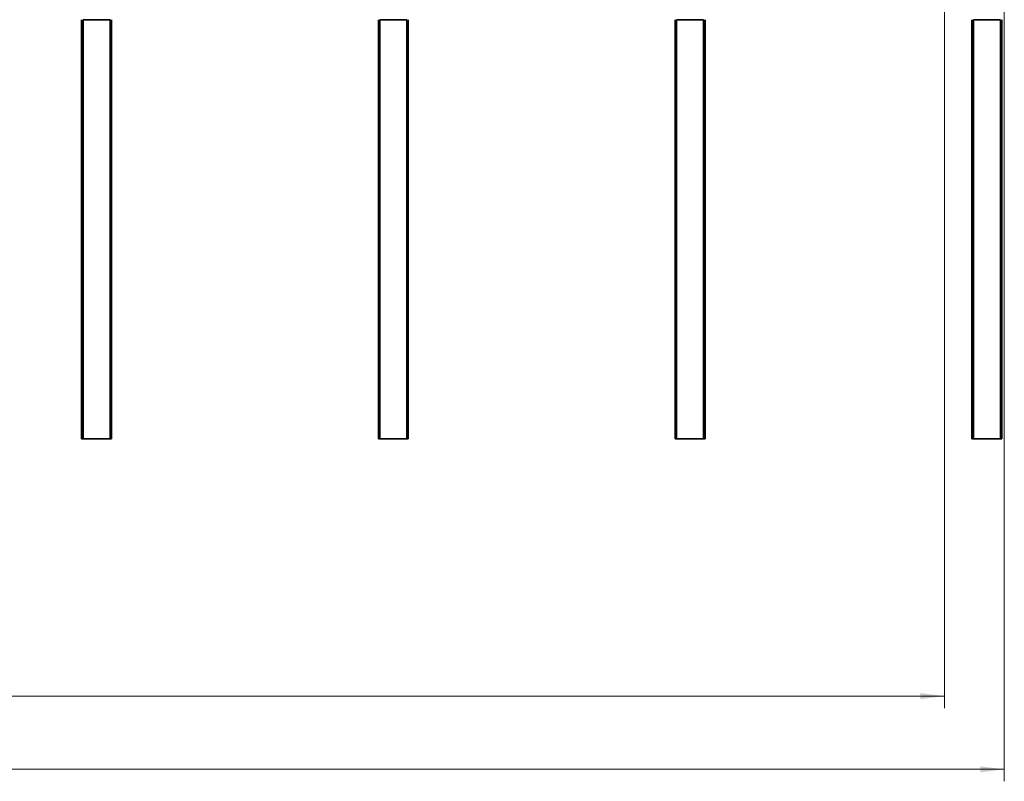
# Model space of a CAD drawing. Header units: millimetres. Extents: x 2945 to 26725, y -1082 to 16127.
# Tile 119 of 151: x 13558 to 16845, y 9605 to 12148. Entities that reach past the tile are written whole.
import ezdxf

# ---------------------------------------------------------------- set-up
doc = ezdxf.new("R2010")
doc.units = ezdxf.units.MM
doc.layers.get('0').update_dxf_attribs({"lineweight": 35})
for name, color, linetype, lineweight in [('几何体', 7, 'Continuous', 35), ('尺寸线层', 3, 'Continuous', 18), ('注释', 2, 'Continuous', 18)]:
    doc.layers.add(name, color=color, linetype=linetype, lineweight=lineweight)
doc.styles.add('标准', font='txt', dxfattribs={"width": 0.667})
doc.dimstyles.new('GB_尺寸', dxfattribs={"dimtxt": 3.5, "dimasz": 4, "dimexe": 2, "dimexo": 0, "dimtad": 1, "dimdsep": 46, "dimtxsty": '标准', "dimblk": '_CAXARROW', "dimcen": 0, "dimdle": 8, "dimazin": 2, "dimtfac": 0.707107, "dimtdec": 3, "dimtmove": 2, "dimatfit": 3, "dimfxl": 0, "dimfrac": 2, "dimtolj": 1, "dimarcsym": 0})

# ---------------------------------------------------------------- blocks, each defined once
blk = doc.blocks.new('*X105')
at = {"layer": '注释', "linetype": 'Continuous'}
h = blk.add_hatch(color=0, dxfattribs=at)
edge = h.paths.add_edge_path(flags=0)
edge.add_arc((-2780, -1912), 10.2, 0, 360)
at = {"layer": '注释', "color": 0, "linetype": 'Continuous'}
blk.add_line((-2780, -1912), (0, 0), dxfattribs=at)
blk = doc.blocks.new('*X148')
at = {"layer": '尺寸线层', "linetype": 'Continuous'}
for points in [[(5045.3, 9889.1), (5125.3, 9899.1), (5125.3, 9879.1)], [(16645.3, 9889.1), (16565.3, 9899.1), (16565.3, 9879.1)]]:
    blk.add_hatch(color=0, dxfattribs=at).paths.add_polyline_path(points, flags=0)
at = {"layer": '尺寸线层', "color": 0, "linetype": 'Continuous'}
for p, q in [((5045.3, 12332.6), (5045.3, 9849.1)), ((16645.3, 12332.6), (16645.3, 9849.1)), ((5045.3, 9889.1), (16645.3, 9889.1))]:
    blk.add_line(p, q, dxfattribs=at)
at = {"layer": '尺寸线层', "color": 0, "insert": (10845.3, 9936.2), "char_height": 70, "width": 328.193, "attachment_point": 5, "line_spacing_factor": 1.15057, "style": '标准'}
blk.add_mtext('\\T1.1;11600', dxfattribs=at)
blk = doc.blocks.new('_CAXARROW')
blk.add_hatch(color=0).paths.add_polyline_path([(0, 0), (-1, 0.125), (-1, -0.125)], flags=0)
blk = doc.blocks.new('*X149')
at = {"layer": '尺寸线层', "linetype": 'Continuous'}
for points in [[(4845.3, 9644.6), (4925.3, 9654.6), (4925.3, 9634.6)], [(16845.3, 9644.6), (16765.3, 9654.6), (16765.3, 9634.6)]]:
    blk.add_hatch(color=0, dxfattribs=at).paths.add_polyline_path(points, flags=0)
at = {"layer": '尺寸线层', "color": 0, "linetype": 'Continuous'}
for p, q in [((4845.3, 12182.6), (4845.3, 9604.6)), ((16845.3, 12182.6), (16845.3, 9604.6)), ((4845.3, 9644.6), (16845.3, 9644.6))]:
    blk.add_line(p, q, dxfattribs=at)
at = {"layer": '尺寸线层', "color": 0, "insert": (10845.3, 9691.7), "char_height": 70, "width": 328.193, "attachment_point": 5, "line_spacing_factor": 1.15057, "style": '标准'}
blk.add_mtext('\\T1.1;12000', dxfattribs=at)

msp = doc.modelspace()

# ---------------------------------------------------------------- linework, layer by layer
at = {"layer": '几何体'}
for p, q in [((13764.254, 12147.598), (13764.254, 10747.598)), ((13769.254, 12147.598), (13769.254, 10747.598)), ((13769.254, 12147.598), (13859.254, 12147.598)), ((13859.254, 12147.598), (13859.254, 10747.598)), ((13864.254, 12147.598), (13864.254, 10747.598)), ((14755.254, 12147.598), (14755.254, 10747.598)), ((14760.254, 12147.598), (14760.254, 10747.598)), ((14760.254, 12147.598), (14850.254, 12147.598)), ((14850.254, 12147.598), (14850.254, 10747.598)), ((14855.254, 12147.598), (14855.254, 10747.598)), ((15746.254, 12147.598), (15746.254, 10747.598)), ((15751.254, 12147.598), (15751.254, 10747.598)), ((15751.254, 12147.598), (15841.254, 12147.598)), ((15841.254, 12147.598), (15841.254, 10747.598)), ((15846.254, 12147.598), (15846.254, 10747.598)), ((16737.254, 12147.598), (16737.254, 10747.598)), ((16742.254, 12147.598), (16742.254, 10747.598)), ((16742.254, 12147.598), (16832.254, 12147.598)), ((16832.254, 12147.598), (16832.254, 10747.598)), ((16837.254, 12147.598), (16837.254, 10747.598)), ((13764.254, 10747.598), (13769.254, 10747.598)), ((13769.254, 10747.598), (13859.254, 10747.598)), ((13859.254, 10747.598), (13864.254, 10747.598)), ((14755.254, 10747.598), (14760.254, 10747.598)), ((14760.254, 10747.598), (14850.254, 10747.598)), ((14850.254, 10747.598), (14855.254, 10747.598)), ((15746.254, 10747.598), (15751.254, 10747.598)), ((15751.254, 10747.598), (15841.254, 10747.598)), ((15841.254, 10747.598), (15846.254, 10747.598)), ((16737.254, 10747.598), (16742.254, 10747.598)), ((16742.254, 10747.598), (16832.254, 10747.598)), ((16832.254, 10747.598), (16837.254, 10747.598))]:
    msp.add_line(p, q, dxfattribs=at)

# ---------------------------------------------------------------- block references
at = {"layer": '注释'}
msp.add_blockref('*X105', (15520.475, 14008.478), dxfattribs=at)

# ---------------------------------------------------------------- dimensions: what is measured, and where the dimension line sits
at = {"layer": '尺寸线层'}
for base, p1, p2, picture, middle in [((16645.254, 9889.097), (5045.254, 12332.598), (16645.254, 12332.598), '*X148', (10845.254, 9936.219)), ((16845.254, 9644.588), (4845.254, 12182.598), (16845.254, 12182.598), '*X149', (10845.254, 9691.709))]:
    dim = msp.add_linear_dim(base=base, p1=p1, p2=p2, dimstyle='GB_尺寸', override={"dimscale": 20, "dimsah": 1, "dimtfill": 1, "dimtzin": 0}, dxfattribs=at)
    dim.commit()
    dim.dimension.update_dxf_attribs({"geometry": picture, "text_midpoint": middle, "dimtype": 160})

doc.saveas('drawing.dxf')
